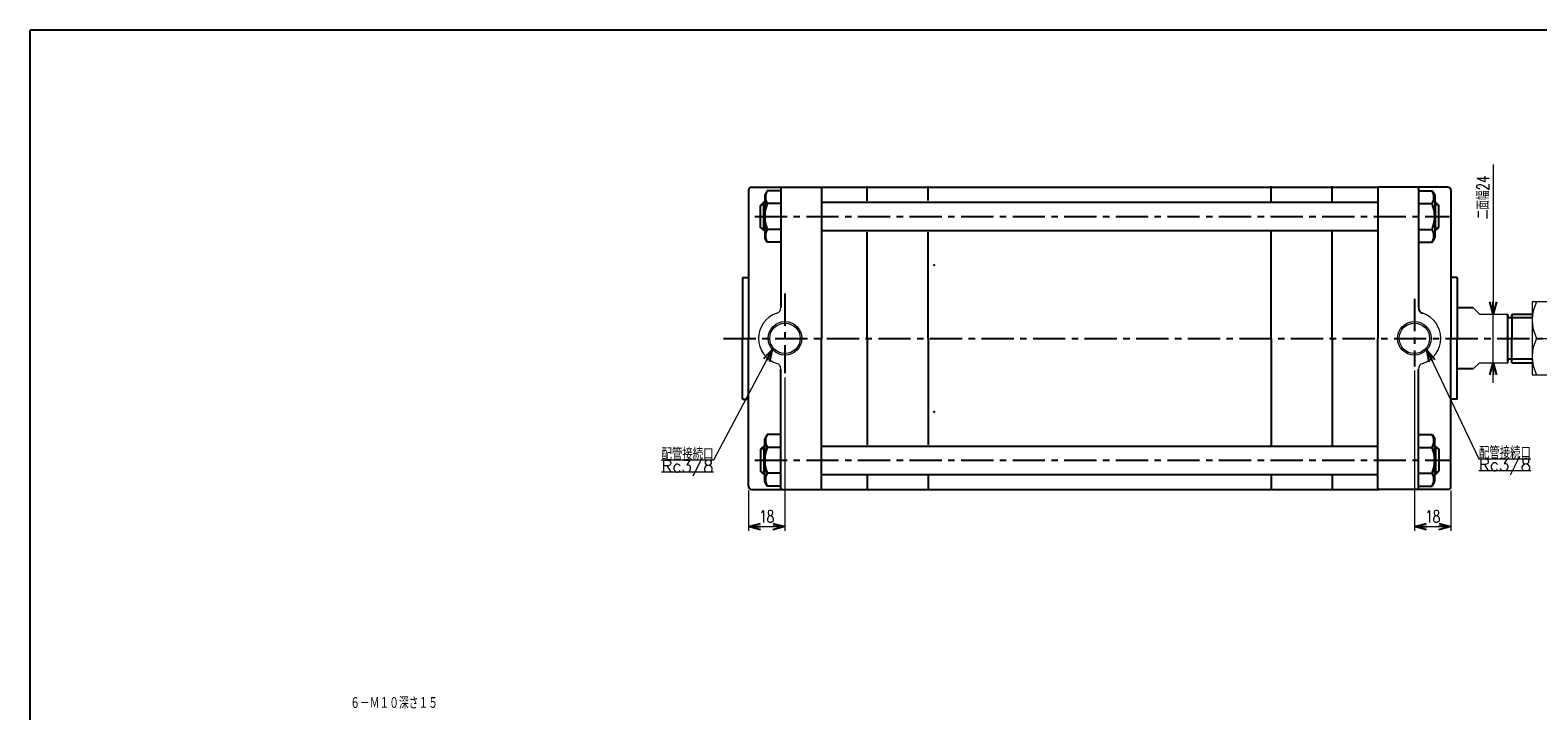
# Model space of a CAD drawing. Header units: millimetres. Extents: x -544 to 574, y -400 to 400.
# Tile 2 of 3: x -544 to 199, y 64 to 400. Entities that reach past the tile are written whole.
import ezdxf
from ezdxf.enums import TextEntityAlignment as Align

# ---------------------------------------------------------------- set-up
doc = ezdxf.new("R2010")
doc.units = ezdxf.units.MM
doc.header["$LTSCALE"] = 0.5
doc.header["$PDSIZE"] = 1
doc.linetypes.add('CENTER', pattern=[50.8, 31.75, -6.35, 6.35, -6.35])
doc.layers.add('Layer0001', color=7, linetype='Continuous')
doc.layers.add('ZUWAKU', color=7, linetype='Continuous')
doc.styles.add('FdaStyle0', font='txt.shx', dxfattribs={"width": 0.714286, "bigfont": 'bigfont'})
doc.dimstyles.new('DaDimRotatedStyle', dxfattribs={"dimtxt": 6, "dimasz": 6.000004, "dimexe": 2, "dimexo": 2, "dimgap": 2, "dimtad": 3, "dimdsep": 46, "dimtxsty": 'FdaStyle0', "dimblk1": 'OPEN30', "dimblk2": 'OPEN30', "dimsah": 1, "dimcen": 0.09, "dimclrd": 4, "dimclre": 4, "dimclrt": 4, "dimadec": 0, "dimazin": 2, "dimtfac": 1, "dimtdec": 4, "dimtmove": 0, "dimatfit": 0, "dimfxl": 1, "dimarcsym": 0})

# ---------------------------------------------------------------- blocks, each defined once
blk = doc.blocks.new('_OPEN30')
at = {"color": 0, "linetype": 'ByBlock', "lineweight": -2}
for p, q in [((-1, 0.267949), (0, 0)), ((0, 0), (-1, -0.267949)), ((0, 0), (-1, 0))]:
    blk.add_line(p, q, dxfattribs=at)
blk = doc.blocks.new('DC_GROUP_Φ125_1')
at = {"color": 4, "linetype": 'Continuous', "lineweight": 13}
for p, q in [((209.76, 266.06), (195.76, 266.06)), ((195.76, 266.06), (195.76, 230.06)), ((209.76, 230.06), (209.76, 266.06)), ((197.95, 248.06), (207.56, 248.06)), ((195.76, 230.06), (209.76, 230.06))]:
    blk.add_line(p, q, dxfattribs=at)
for centre, start, end in [((215.33, 257.06), 152.62656, 207.37344), ((190.18, 257.06), 332.62656, 27.37344), ((215.33, 239.06), 152.62656, 207.37344), ((190.18, 239.06), 332.62656, 27.37344)]:
    blk.add_arc(centre, 19.57, start, end, dxfattribs=at)
blk = doc.blocks.new('DA_IMAGEDIMGROUP_1')
at = {"color": 4, "linetype": 'Continuous', "lineweight": 13}
for p, q in [((176.57, 333.81), (176.57, 260.06)), ((176.57, 236.06), (176.57, 260.06)), ((176.57, 226.06), (176.57, 236.06))]:
    blk.add_line(p, q, dxfattribs=at)
at = {"color": 4, "xscale": 6.000005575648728, "yscale": 5.999978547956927}
for p, rotation in [((176.57, 260.06), 270), ((176.57, 236.06), 90)]:
    blk.add_blockref('_OPEN30', p, dxfattribs=dict(at, rotation=rotation))
at = {"color": 4, "insert": (174.57, 306.81), "char_height": 6, "width": 37.5, "attachment_point": 7, "rotation": 90, "style": 'FdaStyle0'}
blk.add_mtext('\\T1.00;二面幅24', dxfattribs=at)
blk = doc.blocks.new('*D3')
at = {"color": 4, "linetype": 'Continuous', "lineweight": 13}
for p, q in [((-172.24, 228.84), (-172.24, 153.26)), ((-190.24, 173.06), (-190.24, 153.26)), ((-190.24, 155.26), (-172.24, 155.26))]:
    blk.add_line(p, q, dxfattribs=at)
at = {"color": 4, "xscale": 6.000005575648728, "yscale": 5.999978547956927}
for p, rotation in [((-190.24, 155.26), 180), ((-172.24, 155.26), 360)]:
    blk.add_blockref('_OPEN30', p, dxfattribs=dict(at, rotation=rotation))
at = {"color": 4, "insert": (-181.24, 157.26), "char_height": 6, "width": 19.5, "attachment_point": 8, "style": 'FdaStyle0'}
blk.add_mtext('\\T1.00;18', dxfattribs=at)
blk = doc.blocks.new('*D4')
at = {"color": 4, "linetype": 'Continuous', "lineweight": 13}
for p, q in [((137.76, 232.18), (137.76, 153.26)), ((155.76, 173.06), (155.76, 153.26)), ((137.76, 155.26), (155.76, 155.26))]:
    blk.add_line(p, q, dxfattribs=at)
at = {"color": 4, "xscale": 6.000005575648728, "yscale": 5.999978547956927}
for p, rotation in [((137.76, 155.26), 180), ((155.76, 155.26), 360)]:
    blk.add_blockref('_OPEN30', p, dxfattribs=dict(at, rotation=rotation))
at = {"color": 4, "insert": (146.76, 157.26), "char_height": 6, "width": 19.5, "attachment_point": 8, "style": 'FdaStyle0'}
blk.add_mtext('\\T1.00;18', dxfattribs=at)
blk = doc.blocks.new('DC_GROUP_Φ125_2')
at = {"color": 4, "linetype": 'Continuous', "lineweight": 13}
for p, q in [((143.8, 242.37), (169.53, 188.7)), ((169.53, 188.7), (195.13, 188.7))]:
    blk.add_line(p, q, dxfattribs=at)
at = {"color": 4, "xscale": 6.000005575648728, "yscale": 5.999978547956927, "rotation": 115.6152129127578}
blk.add_blockref('_OPEN30', (143.8, 242.37), dxfattribs=at)
at = {"color": 4, "style": 'FdaStyle0', "width": 0.680851}
blk.add_text('配管接続口', height=6, dxfattribs=at).set_placement((169.53, 188.7), (195.13, 188.7), align=Align.FIT)
blk = doc.blocks.new('DC_GROUP_Φ125_25')
at = {"color": 4, "linetype": 'Continuous', "lineweight": 13}
for p, q in [((209.76, 266.06), (195.76, 266.06)), ((195.76, 266.06), (195.76, 230.06)), ((209.76, 230.06), (209.76, 266.06)), ((197.95, 248.06), (207.56, 248.06)), ((195.76, 230.06), (209.76, 230.06))]:
    blk.add_line(p, q, dxfattribs=at)
for centre, start, end in [((215.33, 257.06), 152.62656, 207.37344), ((190.18, 257.06), 332.62656, 27.37344), ((215.33, 239.06), 152.62656, 207.37344), ((190.18, 239.06), 332.62656, 27.37344)]:
    blk.add_arc(centre, 19.57, start, end, dxfattribs=at)
blk = doc.blocks.new('DA_IMAGEDIMGROUP_2')
at = {"color": 4, "linetype": 'Continuous', "lineweight": 13}
for p, q in [((176.57, 333.81), (176.57, 260.06)), ((176.57, 236.06), (176.57, 260.06)), ((176.57, 226.06), (176.57, 236.06))]:
    blk.add_line(p, q, dxfattribs=at)
at = {"color": 4, "xscale": 6.000005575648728, "yscale": 5.999978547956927}
for p, rotation in [((176.57, 260.06), 270), ((176.57, 236.06), 90)]:
    blk.add_blockref('_OPEN30', p, dxfattribs=dict(at, rotation=rotation))
at = {"color": 4, "insert": (174.57, 306.81), "char_height": 6, "width": 37.5, "attachment_point": 7, "rotation": 90, "style": 'FdaStyle0'}
blk.add_mtext('\\T1.00;二面幅24', dxfattribs=at)
blk = doc.blocks.new('*D34')
at = {"color": 4, "linetype": 'Continuous', "lineweight": 13}
for p, q in [((-172.24, 228.84), (-172.24, 153.26)), ((-190.24, 173.06), (-190.24, 153.26)), ((-190.24, 155.26), (-172.24, 155.26))]:
    blk.add_line(p, q, dxfattribs=at)
at = {"color": 4, "xscale": 6.000005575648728, "yscale": 5.999978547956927}
for p, rotation in [((-190.24, 155.26), 180), ((-172.24, 155.26), 360)]:
    blk.add_blockref('_OPEN30', p, dxfattribs=dict(at, rotation=rotation))
at = {"color": 4, "insert": (-181.24, 157.26), "char_height": 6, "width": 19.5, "attachment_point": 8, "style": 'FdaStyle0'}
blk.add_mtext('\\T1.00;18', dxfattribs=at)
blk = doc.blocks.new('*D35')
at = {"color": 4, "linetype": 'Continuous', "lineweight": 13}
for p, q in [((137.76, 232.18), (137.76, 153.26)), ((155.76, 173.06), (155.76, 153.26)), ((137.76, 155.26), (155.76, 155.26))]:
    blk.add_line(p, q, dxfattribs=at)
at = {"color": 4, "xscale": 6.000005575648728, "yscale": 5.999978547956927}
for p, rotation in [((137.76, 155.26), 180), ((155.76, 155.26), 360)]:
    blk.add_blockref('_OPEN30', p, dxfattribs=dict(at, rotation=rotation))
at = {"color": 4, "insert": (146.76, 157.26), "char_height": 6, "width": 19.5, "attachment_point": 8, "style": 'FdaStyle0'}
blk.add_mtext('\\T1.00;18', dxfattribs=at)
blk = doc.blocks.new('DC_GROUP_Φ125_26')
at = {"color": 4, "linetype": 'Continuous', "lineweight": 13}
for p, q in [((143.8, 242.37), (169.53, 188.7)), ((169.53, 188.7), (195.13, 188.7))]:
    blk.add_line(p, q, dxfattribs=at)
at = {"color": 4, "xscale": 6.000005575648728, "yscale": 5.999978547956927, "rotation": 115.6152129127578}
blk.add_blockref('_OPEN30', (143.8, 242.37), dxfattribs=at)
at = {"color": 4, "style": 'FdaStyle0', "width": 0.680851}
blk.add_text('配管接続口', height=6, dxfattribs=at).set_placement((169.53, 188.7), (195.13, 188.7), align=Align.FIT)

msp = doc.modelspace()

# ---------------------------------------------------------------- linework, layer by layer
at = {"color": 4, "linetype": 'Continuous', "lineweight": 25}
for p, q in [((-190.243, 321.06), (-190.243, 278.06)), ((-190.243, 321.06), (-190.243, 278.06)), ((-190.243, 320.133), (-190.243, 248.06)), ((-190.243, 320.133), (-190.243, 248.06)), ((-188.743, 322.56), (-154.243, 322.56)), ((-188.743, 322.56), (-154.243, 322.56)), ((-180.972, 320.856), (-182.243, 318.654)), ((-180.972, 320.856), (-182.243, 318.654)), ((-174.243, 320.856), (-180.972, 320.856)), ((-174.243, 320.856), (-180.972, 320.856)), ((-174.243, 322.56), (-174.243, 263.258)), ((-174.243, 322.56), (-174.243, 263.258)), ((-154.743, 322.56), (120.257, 322.56)), ((-154.743, 322.56), (120.257, 322.56)), ((-154.243, 322.56), (-154.243, 248.06)), ((-154.243, 322.56), (-154.243, 248.06)), ((-131.743, 315.897), (-131.743, 323.06)), ((-131.743, 315.897), (-131.743, 323.06)), ((-101.743, 316.055), (-101.743, 323.06)), ((-101.743, 316.055), (-101.743, 323.06)), ((67.257, 315.534), (67.257, 323.06)), ((67.257, 315.534), (67.257, 323.06)), ((97.257, 315.565), (97.257, 323.06)), ((97.257, 315.565), (97.257, 323.06)), ((154.257, 322.56), (119.757, 322.56)), ((119.757, 322.56), (119.757, 248.06)), ((154.257, 322.56), (119.757, 322.56)), ((119.757, 322.56), (119.757, 248.06)), ((139.757, 322.56), (139.757, 263.258)), ((139.757, 322.56), (139.757, 263.258)), ((139.757, 320.856), (146.486, 320.856)), ((139.757, 320.856), (146.486, 320.856)), ((146.486, 320.856), (147.757, 318.654)), ((146.486, 320.856), (147.757, 318.654)), ((155.757, 321.06), (155.757, 278.06)), ((155.757, 321.06), (155.757, 278.06)), ((155.757, 320.133), (155.757, 248.06)), ((155.757, 320.133), (155.757, 248.06)), ((-182.643, 315.154), (-184.243, 313.554)), ((-182.643, 315.154), (-184.243, 313.554)), ((-184.243, 302.754), (-184.243, 313.554)), ((-184.243, 302.754), (-184.243, 313.554)), ((-183.843, 313.954), (-182.243, 313.954)), ((-183.843, 313.954), (-182.243, 313.954)), ((-182.243, 315.154), (-182.643, 315.154)), ((-182.643, 301.154), (-182.643, 315.154)), ((-182.243, 315.154), (-182.643, 315.154)), ((-182.643, 301.154), (-182.643, 315.154)), ((-182.243, 318.654), (-182.243, 297.654)), ((-182.243, 318.654), (-182.243, 297.654)), ((-174.243, 314.505), (-180.972, 314.505)), ((-174.243, 314.505), (-180.972, 314.505)), ((-154.243, 315.154), (119.757, 315.154)), ((-154.243, 315.154), (119.757, 315.154)), ((139.757, 314.505), (146.486, 314.505)), ((139.757, 314.505), (146.486, 314.505)), ((147.757, 318.654), (147.757, 297.654)), ((147.757, 318.654), (147.757, 297.654)), ((147.757, 315.154), (148.157, 315.154)), ((147.757, 315.154), (148.157, 315.154)), ((149.357, 313.954), (147.757, 313.954)), ((149.357, 313.954), (147.757, 313.954)), ((148.157, 315.154), (149.757, 313.554)), ((148.157, 301.154), (148.157, 315.154)), ((148.157, 315.154), (149.757, 313.554)), ((148.157, 301.154), (148.157, 315.154)), ((149.757, 302.754), (149.757, 313.554)), ((149.757, 302.754), (149.757, 313.554)), ((-182.643, 301.154), (-184.243, 302.754)), ((-182.643, 301.154), (-184.243, 302.754)), ((-183.843, 302.354), (-182.243, 302.354)), ((-183.843, 302.354), (-182.243, 302.354)), ((-182.243, 301.154), (-182.643, 301.154)), ((-182.243, 301.154), (-182.643, 301.154)), ((-180.972, 295.452), (-182.243, 297.654)), ((-180.972, 295.452), (-182.243, 297.654)), ((-174.243, 301.803), (-180.972, 301.803)), ((-174.243, 301.803), (-180.972, 301.803)), ((-154.243, 301.154), (119.757, 301.154)), ((-154.243, 301.154), (119.757, 301.154)), ((-131.743, 248.06), (-131.743, 300.473)), ((-131.743, 248.06), (-131.743, 300.473)), ((-101.743, 248.06), (-101.743, 300.473)), ((-101.743, 248.06), (-101.743, 300.473)), ((67.257, 248.06), (67.257, 300.753)), ((67.257, 248.06), (67.257, 300.753)), ((97.257, 248.06), (97.257, 300.661)), ((97.257, 248.06), (97.257, 300.661)), ((139.757, 301.803), (146.486, 301.803)), ((139.757, 301.803), (146.486, 301.803)), ((146.486, 295.452), (147.757, 297.654)), ((146.486, 295.452), (147.757, 297.654)), ((149.357, 302.354), (147.757, 302.354)), ((149.357, 302.354), (147.757, 302.354)), ((147.757, 301.154), (148.157, 301.154)), ((147.757, 301.154), (148.157, 301.154)), ((148.157, 301.154), (149.757, 302.754)), ((148.157, 301.154), (149.757, 302.754)), ((-174.243, 295.452), (-180.972, 295.452)), ((-174.243, 295.452), (-180.972, 295.452)), ((139.757, 295.452), (146.486, 295.452)), ((139.757, 295.452), (146.486, 295.452)), ((-193.243, 278.06), (-193.243, 248.06)), ((-193.243, 278.06), (-190.243, 278.06)), ((-193.243, 278.06), (-193.243, 248.06)), ((-193.243, 278.06), (-190.243, 278.06)), ((158.757, 278.06), (155.757, 278.06)), ((158.757, 278.06), (155.757, 278.06)), ((158.757, 278.06), (158.757, 248.06)), ((158.757, 278.06), (158.757, 248.06)), ((-193.243, 218.06), (-193.243, 248.06)), ((-193.243, 218.06), (-193.243, 248.06)), ((-190.243, 175.06), (-190.243, 248.06)), ((-190.243, 175.06), (-190.243, 248.06)), ((-154.243, 173.56), (-154.243, 248.06)), ((-154.243, 173.56), (-154.243, 248.06)), ((-131.743, 248.06), (-131.743, 195.646)), ((-131.743, 248.06), (-131.743, 195.646)), ((-101.743, 248.06), (-101.743, 195.646)), ((-101.743, 248.06), (-101.743, 195.646)), ((67.257, 248.06), (67.257, 195.366)), ((67.257, 248.06), (67.257, 195.366)), ((97.257, 248.06), (97.257, 195.459)), ((97.257, 248.06), (97.257, 195.459)), ((119.757, 173.56), (119.757, 248.06)), ((119.757, 173.56), (119.757, 248.06)), ((155.757, 175.06), (155.757, 248.06)), ((155.757, 175.06), (155.757, 248.06)), ((158.757, 218.06), (158.757, 248.06)), ((158.757, 218.06), (158.757, 248.06)), ((-174.243, 173.56), (-174.243, 232.861)), ((-174.243, 173.56), (-174.243, 232.861)), ((139.757, 173.56), (139.757, 232.861)), ((139.757, 173.56), (139.757, 232.861)), ((-193.243, 218.06), (-190.243, 218.06)), ((-193.243, 218.06), (-190.243, 218.06)), ((158.757, 218.06), (155.757, 218.06)), ((158.757, 218.06), (155.757, 218.06)), ((-180.972, 200.667), (-182.243, 198.465)), ((-180.972, 200.667), (-182.243, 198.465)), ((-174.243, 200.667), (-180.972, 200.667)), ((-174.243, 200.667), (-180.972, 200.667)), ((139.757, 200.667), (146.486, 200.667)), ((139.757, 200.667), (146.486, 200.667)), ((146.486, 200.667), (147.757, 198.465)), ((146.486, 200.667), (147.757, 198.465)), ((-182.643, 194.965), (-184.243, 193.365)), ((-182.643, 194.965), (-184.243, 193.365)), ((-184.243, 193.365), (-184.243, 182.565)), ((-184.243, 193.365), (-184.243, 182.565)), ((-183.843, 193.765), (-182.243, 193.765)), ((-183.843, 193.765), (-182.243, 193.765)), ((-182.243, 194.965), (-182.643, 194.965)), ((-182.643, 194.965), (-182.643, 180.965)), ((-182.243, 194.965), (-182.643, 194.965)), ((-182.643, 194.965), (-182.643, 180.965)), ((-182.243, 177.465), (-182.243, 198.465)), ((-182.243, 177.465), (-182.243, 198.465)), ((-174.243, 194.316), (-180.972, 194.316)), ((-174.243, 194.316), (-180.972, 194.316)), ((-154.243, 194.965), (119.757, 194.965)), ((-154.243, 194.965), (119.757, 194.965)), ((139.757, 194.316), (146.486, 194.316)), ((139.757, 194.316), (146.486, 194.316)), ((147.757, 177.465), (147.757, 198.465)), ((147.757, 177.465), (147.757, 198.465)), ((147.757, 194.965), (148.157, 194.965)), ((147.757, 194.965), (148.157, 194.965)), ((149.357, 193.765), (147.757, 193.765)), ((149.357, 193.765), (147.757, 193.765)), ((148.157, 194.965), (149.757, 193.365)), ((148.157, 194.965), (148.157, 180.965)), ((148.157, 194.965), (149.757, 193.365)), ((148.157, 194.965), (148.157, 180.965)), ((149.757, 193.365), (149.757, 182.565)), ((149.757, 193.365), (149.757, 182.565)), ((-182.643, 180.965), (-184.243, 182.565)), ((-182.643, 180.965), (-184.243, 182.565)), ((-183.843, 182.165), (-182.243, 182.165)), ((-183.843, 182.165), (-182.243, 182.165)), ((-182.243, 180.965), (-182.643, 180.965)), ((-182.243, 180.965), (-182.643, 180.965)), ((-174.243, 181.614), (-180.972, 181.614)), ((-174.243, 181.614), (-180.972, 181.614)), ((-154.243, 180.965), (119.757, 180.965)), ((-154.243, 180.965), (119.757, 180.965)), ((-131.743, 180.965), (-131.743, 173.56)), ((-131.743, 180.965), (-131.743, 173.56)), ((-101.743, 180.965), (-101.743, 173.56)), ((-101.743, 180.965), (-101.743, 173.56)), ((67.257, 180.965), (67.257, 173.56)), ((67.257, 180.965), (67.257, 173.56)), ((97.257, 180.965), (97.257, 173.56)), ((97.257, 180.965), (97.257, 173.56)), ((139.757, 181.614), (146.486, 181.614)), ((139.757, 181.614), (146.486, 181.614)), ((149.357, 182.165), (147.757, 182.165)), ((149.357, 182.165), (147.757, 182.165)), ((147.757, 180.965), (148.157, 180.965)), ((147.757, 180.965), (148.157, 180.965)), ((148.157, 180.965), (149.757, 182.565)), ((148.157, 180.965), (149.757, 182.565)), ((-188.743, 173.56), (-154.243, 173.56)), ((-188.743, 173.56), (-154.243, 173.56)), ((-180.972, 175.264), (-182.243, 177.465)), ((-180.972, 175.264), (-182.243, 177.465)), ((-174.243, 175.264), (-180.972, 175.264)), ((-174.243, 175.264), (-180.972, 175.264)), ((-173.743, 173.56), (-154.743, 173.56)), ((-173.743, 173.56), (-154.743, 173.56)), ((-154.743, 173.56), (120.257, 173.56)), ((-154.743, 173.56), (120.257, 173.56)), ((154.257, 173.56), (119.757, 173.56)), ((154.257, 173.56), (119.757, 173.56)), ((139.257, 173.56), (120.257, 173.56)), ((139.257, 173.56), (120.257, 173.56)), ((139.757, 175.264), (146.486, 175.264)), ((139.757, 175.264), (146.486, 175.264)), ((146.486, 175.264), (147.757, 177.465)), ((146.486, 175.264), (147.757, 177.465))]:
    msp.add_line(p, q, dxfattribs=at)
at = {"color": 4, "linetype": 'CENTER', "lineweight": 25}
for p, q in [((-187.103, 308.154), (155.088, 308.154)), ((-187.103, 308.154), (155.088, 308.154)), ((-172.243, 270.143), (-172.243, 230.836)), ((-172.243, 270.143), (-172.243, 230.836)), ((137.757, 267.558), (137.757, 234.183)), ((137.757, 267.558), (137.757, 234.183)), ((-202.464, 248.06), (237.509, 248.06)), ((-202.464, 248.06), (237.509, 248.06)), ((-187.103, 187.965), (155.088, 187.965)), ((-187.103, 187.965), (155.088, 187.965))]:
    msp.add_line(p, q, dxfattribs=at)
at = {"color": 4, "linetype": 'Continuous', "lineweight": 13}
for p, q in [((169.757, 260.06), (166.757, 263.06)), ((169.757, 260.06), (166.757, 263.06)), ((169.757, 260.06), (183.757, 260.06)), ((169.757, 260.06), (183.757, 260.06)), ((195.757, 260.06), (195.757, 236.06)), ((195.757, 260.06), (195.757, 236.06)), ((-178.496, 242.608), (-207.457, 188.051)), ((-178.496, 242.608), (-207.457, 188.051)), ((166.757, 233.06), (169.757, 236.06)), ((166.757, 233.06), (169.757, 236.06)), ((169.757, 236.06), (183.757, 236.06)), ((169.757, 236.06), (183.757, 236.06)), ((-207.457, 188.051), (-233.057, 188.051)), ((-207.457, 188.051), (-233.057, 188.051)), ((-207.457, 182.051), (-233.057, 182.051)), ((-207.457, 182.051), (-233.057, 182.051)), ((195.131, 182.703), (169.531, 182.703)), ((195.131, 182.703), (169.531, 182.703))]:
    msp.add_line(p, q, dxfattribs=at)
for centre, radius in [((-172.243, 248.06), 8.296), ((-172.243, 248.06), 8.296), ((-172.243, 248.06), 7.496), ((-172.243, 248.06), 7.496), ((137.757, 248.06), 8.296), ((137.757, 248.06), 8.296), ((137.757, 248.06), 7.496), ((137.757, 248.06), 7.496)]:
    msp.add_circle(centre, radius, dxfattribs=at)
at = {"color": 4, "linetype": 'Continuous', "lineweight": 25}
for centre, radius, start, end in [((-188.743, 321.06), 1.5, 90, 180), ((-188.743, 321.06), 1.5, 90, 180), ((-175.472, 317.68), 6.351, 150.000012, 209.999988), ((-175.472, 317.68), 6.351, 150.000012, 209.999988), ((-173.743, 322.06), 0.5, 90, 180), ((-173.743, 322.06), 0.5, 90, 180), ((-154.743, 322.06), 0.5, 0, 90), ((-154.743, 322.06), 0.5, 0, 90), ((120.257, 322.06), 0.5, 90, 180), ((120.257, 322.06), 0.5, 90, 180), ((139.257, 322.06), 0.5, 0, 90), ((139.257, 322.06), 0.5, 0, 90), ((140.986, 317.68), 6.351, 330.000012, 29.999988), ((140.986, 317.68), 6.351, 330.000012, 29.999988), ((154.257, 321.06), 1.5, 0, 90), ((154.257, 321.06), 1.5, 0, 90), ((-165.743, 308.154), 16.5, 157.363107, 202.636893), ((-165.743, 308.154), 16.5, 157.363107, 202.636893), ((131.256, 308.154), 16.5, 337.363107, 22.636893), ((131.256, 308.154), 16.5, 337.363107, 22.636893), ((-175.472, 298.628), 6.351, 150.000012, 209.999988), ((-175.472, 298.628), 6.351, 150.000012, 209.999988), ((140.986, 298.628), 6.351, 330.000012, 29.999988), ((140.986, 298.628), 6.351, 330.000012, 29.999988), ((142.757, 263.258), 3, 180, 251.790043), ((142.757, 263.258), 3, 180, 251.790043), ((-175.472, 197.492), 6.351, 150.000012, 209.999988), ((-175.472, 197.492), 6.351, 150.000012, 209.999988), ((140.986, 197.492), 6.351, 330.000012, 29.999988), ((140.986, 197.492), 6.351, 330.000012, 29.999988), ((-165.743, 187.965), 16.5, 157.363107, 202.636893), ((-165.743, 187.965), 16.5, 157.363107, 202.636893), ((131.256, 187.965), 16.5, 337.363107, 22.636893), ((131.256, 187.965), 16.5, 337.363107, 22.636893), ((-175.472, 178.439), 6.351, 150.000012, 209.999988), ((-175.472, 178.439), 6.351, 150.000012, 209.999988), ((140.986, 178.439), 6.351, 330.000012, 29.999988), ((140.986, 178.439), 6.351, 330.000012, 29.999988), ((-188.743, 175.06), 1.5, 180, 270), ((-188.743, 175.06), 1.5, 180, 270), ((-173.743, 174.06), 0.5, 180, 270), ((-173.743, 174.06), 0.5, 180, 270), ((-154.743, 174.06), 0.5, 270, 0), ((-154.743, 174.06), 0.5, 270, 0), ((120.257, 174.06), 0.5, 180, 270), ((120.257, 174.06), 0.5, 180, 270), ((139.257, 174.06), 0.5, 270, 360), ((139.257, 174.06), 0.5, 270, 360), ((154.257, 175.06), 1.5, 270, 0), ((154.257, 175.06), 1.5, 270, 0)]:
    msp.add_arc(centre, radius, start, end, dxfattribs=at)
at = {"color": 4, "linetype": 'Continuous', "lineweight": 13}
for centre, radius, start, end in [((-172.243, 248.06), 13, 108.209957, 251.790043), ((-172.243, 248.06), 13, 108.209957, 251.790043), ((-177.243, 263.258), 3, 288.209957, 0), ((-177.243, 263.258), 3, 288.209957, 0), ((137.757, 248.06), 13, 288.209957, 71.790043), ((137.757, 248.06), 13, 288.209957, 71.790043), ((-177.243, 232.861), 3, 360, 71.790043), ((-177.243, 232.861), 3, 360, 71.790043), ((142.757, 232.861), 3, 108.209957, 180), ((142.757, 232.861), 3, 108.209957, 180)]:
    msp.add_arc(centre, radius, start, end, dxfattribs=at)
at = {"color": 4, "linetype": 'Continuous'}
for p in [(-98.743, 284.211), (-98.743, 284.211), (-98.743, 211.908), (-98.743, 211.908)]:
    msp.add_point(p, dxfattribs=at)
at = {"layer": 'Layer0001', "color": 4, "linetype": 'Continuous', "lineweight": 25}
for p, q in [((166.757, 263.06), (158.757, 263.06)), ((166.757, 263.06), (158.757, 263.06)), ((183.757, 248.06), (183.757, 260.06)), ((183.757, 248.06), (183.757, 260.06)), ((185.757, 260.06), (195.757, 260.06)), ((185.757, 260.06), (185.757, 248.06)), ((185.757, 260.06), (195.757, 260.06)), ((185.757, 260.06), (185.757, 248.06)), ((195.757, 258.26), (185.757, 258.26)), ((195.757, 258.26), (185.757, 258.26)), ((183.757, 236.06), (183.757, 248.06)), ((183.757, 236.06), (183.757, 248.06)), ((185.757, 236.06), (185.757, 248.06)), ((185.757, 236.06), (185.757, 248.06)), ((195.757, 237.86), (185.757, 237.86)), ((195.757, 237.86), (185.757, 237.86)), ((166.757, 233.06), (158.757, 233.06)), ((166.757, 233.06), (158.757, 233.06)), ((185.757, 236.06), (195.757, 236.06)), ((185.757, 236.06), (195.757, 236.06))]:
    msp.add_line(p, q, dxfattribs=at)
for centre, start, end in [((184.757, 259.26), 180, 0), ((184.757, 259.26), 180, 0), ((184.757, 236.86), 0, 180), ((184.757, 236.86), 0, 180)]:
    msp.add_arc(centre, 1, start, end, dxfattribs=at)
at = {"layer": 'ZUWAKU', "color": 5, "linetype": 'Continuous', "lineweight": 25}
for p in [(562, 400), (-544, -388)]:
    msp.add_line(p, (-544, 400), dxfattribs=at)

# ---------------------------------------------------------------- block references
at = {"linetype": 'Continuous'}
for name in ['DA_IMAGEDIMGROUP_1', 'DA_IMAGEDIMGROUP_2', 'DC_GROUP_Φ125_1', 'DC_GROUP_Φ125_25', 'DC_GROUP_Φ125_2', 'DC_GROUP_Φ125_26']:
    msp.add_blockref(name, (0, 0), dxfattribs=at)
at = {"color": 4, "xscale": 6.000005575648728, "yscale": 5.999978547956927, "rotation": 62.03841552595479}
msp.add_blockref('_OPEN30', (-178.496, 242.608), dxfattribs=at)
msp.add_blockref('_OPEN30', (-178.496, 242.608), dxfattribs=at)

# ---------------------------------------------------------------- texts
at = {"color": 4, "style": 'FdaStyle0'}
for s, width, p, p2 in [('配管接続口', 0.680851, (-233.057, 188.051), (-207.457, 188.051)), ('配管接続口', 0.680851, (-233.057, 188.051), (-207.457, 188.051)), ('Rc3/8', 0.810127, (-233.057, 182.051), (-207.457, 182.051)), ('Rc3/8', 0.810127, (-233.057, 182.051), (-207.457, 182.051)), ('Rc3/8', 0.810127, (169.531, 182.703), (195.131, 182.703)), ('Rc3/8', 0.810127, (169.531, 182.703), (195.131, 182.703)), ('６－Ｍ１０深さ１５', 0.666667, (-386.363, 65.361), (-343.163, 65.361)), ('６－Ｍ１０深さ１５', 0.666667, (-386.363, 65.361), (-343.163, 65.361))]:
    msp.add_text(s, height=6, dxfattribs=dict(at, width=width)).set_placement(p, p2, align=Align.FIT)

# ---------------------------------------------------------------- dimensions: what is measured, and where the dimension line sits
at = {"linetype": 'Continuous', "lineweight": 13}
for base, p1, p2, picture, middle in [((-172.243, 155.264), (-190.243, 175.06), (-172.243, 230.836), '*D3', (-181.243, 155.264)), ((-172.243, 155.264), (-190.243, 175.06), (-172.243, 230.836), '*D34', (-181.243, 155.264)), ((155.757, 155.264), (137.757, 234.183), (155.757, 175.06), '*D4', (146.757, 155.264)), ((155.757, 155.264), (137.757, 234.183), (155.757, 175.06), '*D35', (146.757, 155.264))]:
    dim = msp.add_linear_dim(base=base, p1=p1, p2=p2, dimstyle='DaDimRotatedStyle', override={"dimtxt": 6, "dimasz": 6.000004, "dimexe": 2, "dimexo": 2, "dimgap": 2, "dimtad": 3, "dimtih": 0, "dimtoh": 0, "dimdec": 2, "dimzin": 8, "dimtxsty": 'FdaStyle0', "dimblk1": 'OPEN30', "dimblk2": 'OPEN30', "dimsah": 1, "dimclrd": 4, "dimclre": 4, "dimclrt": 4, "dimazin": 2, "dimtofl": 1, "dimatfit": 0, "dimtolj": 0, "dimtzin": 8}, dxfattribs=at)
    dim.commit()
    dim.dimension.update_dxf_attribs({"geometry": picture, "text_midpoint": middle})

doc.saveas('drawing.dxf')
